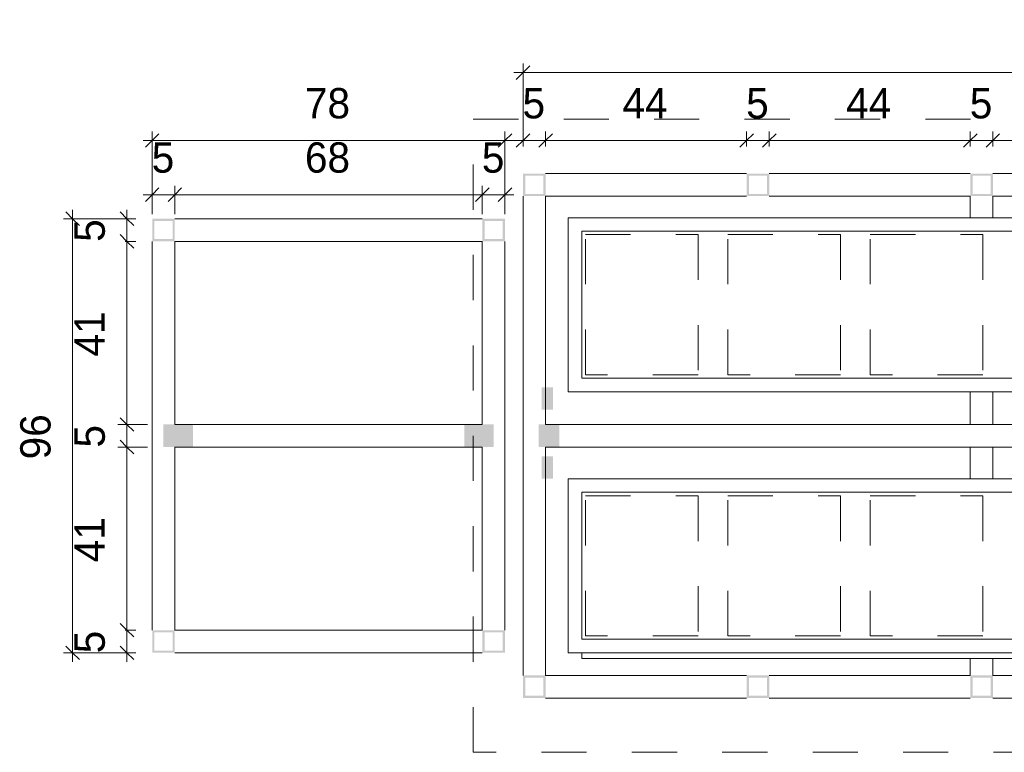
# Model space of a CAD drawing. Header units: metres. Extents: x -1.7 to 80, y -8.6 to 1.8.
# Tile 22 of 79: x 61.7 to 63.9, y -8.1 to -6.5. Entities that reach past the tile are written whole.
import ezdxf

# ---------------------------------------------------------------- set-up
doc = ezdxf.new("R2010")
doc.units = ezdxf.units.M
doc.linetypes.add('Projeção', pattern=[0.003969, 0.002381, -0.001587])
for name, color, linetype, lineweight in [('A-ANNO-DIMS', 120, 'Continuous', 9), ('A-ANNO-DIMS-20', 211, 'Continuous', 9), ('A-DETL', 90, 'Continuous', 18), ('A-DETL-GENF', 92, 'Continuous', 18), ('A-FLOR-OVHD', 1, 'Projeção', 18), ('A-GENM', 13, 'Continuous', 18)]:
    doc.layers.add(name, color=color, linetype=linetype, lineweight=lineweight)
doc.styles.add('Century Gothic', font='GOTHIC.TTF', dxfattribs={"height": 0.067065})
doc.dimstyles.new('_Cotas_detalhamento_3_5_mm', dxfattribs={"dimscale": 0.3048, "dimtxt": 0.07, "dimasz": 0.098425, "dimexe": 0.065617, "dimexo": 0.19685, "dimgap": 0.098425, "dimtad": 1, "dimdec": 0, "dimlfac": 100, "dimzin": 0, "dimdsep": 46, "dimtxsty": 'Century Gothic', "dimblk1": 'OBLIQUE', "dimblk2": 'OBLIQUE', "dimsah": 1, "dimcen": 0.09, "dimdle": 0.065617, "dimazin": 0, "dimtfac": 1, "dimtdec": 4, "dimtix": 1, "dimtmove": 0, "dimatfit": 3, "dimfxl": 1, "dimtvp": 1, "dimtolj": 1, "dimtzin": 0, "dimarcsym": 2})

# ---------------------------------------------------------------- blocks, each defined once
blk = doc.blocks.new('Modelos genéricos 298 - Modelos genéricos 298-1943952-Planta da estrutura superior- Quentes')
at = {"layer": 'A-GENM'}
for p, q in [((-3.0033, -6.8888), (-5.8243, -6.8888)), ((-5.8243, -6.8888), (-5.8243, -7.2738)), ((-3.0033, -7.2738), (-3.0033, -6.8888)), ((-5.7943, -7.2438), (-5.7943, -6.9188)), ((-5.7943, -6.9188), (-3.0333, -6.9188)), ((-3.0333, -6.9188), (-3.0333, -7.2438)), ((-3.0333, -7.2438), (-5.7943, -7.2438)), ((-5.8243, -7.2738), (-3.0033, -7.2738))]:
    blk.add_line(p, q, dxfattribs=at)
blk = doc.blocks.new('Modelos genéricos 300 - Modelos genéricos 266-1944584-Planta da estrutura superior- Quentes')
at = {"layer": 'A-GENM'}
for p, q in [((-4.9349, -6.8511), (-4.9349, -6.8988)), ((-4.8849, -6.8988), (-4.8849, -6.8511)), ((-4.9349, -7.2838), (-4.9349, -7.3561)), ((-4.8849, -7.3561), (-4.8849, -7.2838)), ((-4.9349, -7.4061), (-4.9349, -7.4761)), ((-4.8849, -7.4761), (-4.8849, -7.4061)), ((-4.9349, -7.8735), (-4.9349, -7.9111)), ((-4.8849, -7.9111), (-4.8849, -7.8735))]:
    blk.add_line(p, q, dxfattribs=at)
blk = doc.blocks.new('Modelos genéricos 292 - Modelos genéricos 287-1944757-Planta da estrutura superior- Quentes')
at = {"layer": 'A-GENM'}
for p, q in [((-5.4296, -7.9111), (-5.8743, -7.9111)), ((-4.9349, -7.9111), (-5.3796, -7.9111)), ((-4.4402, -7.9111), (-4.8849, -7.9111)), ((-3.9455, -7.9111), (-4.3902, -7.9111)), ((-3.4508, -7.9111), (-3.8955, -7.9111)), ((-2.9564, -7.9111), (-3.4008, -7.9111)), ((-5.8743, -7.9611), (-5.4296, -7.9611)), ((-5.3796, -7.9611), (-4.9349, -7.9611)), ((-4.8849, -7.9611), (-4.4402, -7.9611)), ((-4.3902, -7.9611), (-3.9455, -7.9611)), ((-3.8955, -7.9611), (-3.4508, -7.9611)), ((-3.4008, -7.9611), (-2.9564, -7.9611))]:
    blk.add_line(p, q, dxfattribs=at)
blk = doc.blocks.new('Modelos genéricos 293 - Modelos genéricos 287-1944769-Planta da estrutura superior- Quentes')
at = {"layer": 'A-GENM'}
for p, q in [((-5.4296, -6.8011), (-5.8743, -6.8011)), ((-4.9349, -6.8011), (-5.3796, -6.8011)), ((-4.4402, -6.8011), (-4.8849, -6.8011)), ((-3.9455, -6.8011), (-4.3902, -6.8011)), ((-3.4508, -6.8011), (-3.8955, -6.8011)), ((-2.9564, -6.8011), (-3.4008, -6.8011)), ((-5.8743, -6.8511), (-5.4296, -6.8511)), ((-5.3796, -6.8511), (-4.9349, -6.8511)), ((-4.8849, -6.8511), (-4.4402, -6.8511)), ((-4.3902, -6.8511), (-3.9455, -6.8511)), ((-3.8955, -6.8511), (-3.4508, -6.8511)), ((-3.4008, -6.8511), (-2.9564, -6.8511))]:
    blk.add_line(p, q, dxfattribs=at)
blk = doc.blocks.new('Modelos genéricos 291 - Modelos genéricos 287-1944781-Planta da estrutura superior- Quentes')
at = {"layer": 'A-GENM'}
for p, q in [((-4.4402, -7.2738), (-5.8443, -7.2738)), ((-2.9861, -7.2738), (-4.3902, -7.2738)), ((-5.8443, -7.3238), (-4.4402, -7.3238)), ((-4.3902, -7.3238), (-2.9861, -7.3238))]:
    blk.add_line(p, q, dxfattribs=at)
blk = doc.blocks.new('Modelos genéricos 302 - Modelos genéricos 298-1944852-Planta da estrutura superior- Quentes')
at = {"layer": 'A-GENM'}
for p, q in [((-3.0033, -6.8888), (-5.8243, -6.8888)), ((-5.8243, -6.8888), (-5.8243, -7.2738)), ((-3.0033, -7.2738), (-3.0033, -6.8888)), ((-5.7943, -7.2438), (-5.7943, -6.9188)), ((-5.7943, -6.9188), (-3.0333, -6.9188)), ((-3.0333, -6.9188), (-3.0333, -7.2438)), ((-3.0333, -7.2438), (-5.7943, -7.2438)), ((-5.8243, -7.2738), (-3.0033, -7.2738))]:
    blk.add_line(p, q, dxfattribs=at)
blk = doc.blocks.new('Modelos genéricos 304 - Modelos genéricos 299-1946698-Planta da estrutura superior- Quentes')
at = {"layer": 'A-GENM'}
for p, q in [((-5.7943, -7.2614), (-5.7943, -7.2738)), ((-5.7943, -7.2738), (-3.0333, -7.2738)), ((-3.0333, -7.2738), (-3.0333, -7.2614))]:
    blk.add_line(p, q, dxfattribs=at)
blk = doc.blocks.new('Modelos genéricos 305 - Modelos genéricos 266-1955529-Planta da estrutura superior- Quentes')
at = {"layer": 'A-GENM'}
for p, q in [((-5.9243, -6.8511), (-5.9243, -7.9111)), ((-5.8743, -7.2741), (-5.8743, -6.8511)), ((-5.8743, -7.3561), (-5.8743, -7.3236)), ((-5.8743, -7.4263), (-5.8743, -7.4061)), ((-5.8743, -7.9111), (-5.8743, -7.4757))]:
    blk.add_line(p, q, dxfattribs=at)
blk = doc.blocks.new('Modelos genéricos 307 - Modelos genéricos 287-1968157-Planta da estrutura superior- Quentes')
at = {"layer": 'A-GENM'}
for p, q in [((-5.194, -6.8011), (-5.8743, -6.8011)), ((-5.8743, -6.8511), (-5.194, -6.8511))]:
    blk.add_line(p, q, dxfattribs=at)
blk = doc.blocks.new('Modelos genéricos 311 - Modelos genéricos 287-1968217-Planta da estrutura superior- Quentes')
at = {"layer": 'A-GENM'}
for p, q in [((-5.194, -6.8011), (-5.8743, -6.8011)), ((-5.8743, -6.8511), (-5.194, -6.8511))]:
    blk.add_line(p, q, dxfattribs=at)
blk = doc.blocks.new('Modelos genéricos 314 - Modelos genéricos 266-1968329-Planta da estrutura superior- Quentes')
at = {"layer": 'A-GENM'}
for p, q in [((-5.9243, -6.9511), (-5.9243, -7.3561)), ((-5.8743, -7.8111), (-5.8743, -6.9511)), ((-5.9243, -7.4061), (-5.9243, -7.8111))]:
    blk.add_line(p, q, dxfattribs=at)
blk = doc.blocks.new('Modelos genéricos 317 - Modelos genéricos 287-1968898-Planta da estrutura superior- Quentes')
at = {"layer": 'A-GENM'}
for p, q in [((-5.234, -6.8011), (-5.8343, -6.8011)), ((-5.8343, -6.8511), (-5.234, -6.8511))]:
    blk.add_line(p, q, dxfattribs=at)
blk = doc.blocks.new('Modelos genéricos 318 - Modelos genéricos 266-1969505-Planta da estrutura superior- Quentes')
at = {"layer": 'A-GENM'}
for p, q in [((-5.9243, -6.9511), (-5.9243, -7.8111)), ((-5.8743, -7.3561), (-5.8743, -6.9511)), ((-5.8743, -7.8111), (-5.8743, -7.4061))]:
    blk.add_line(p, q, dxfattribs=at)
blk = doc.blocks.new('DIMBLOCK219-Planta da estrutura superior- Quentes')
at = {"layer": 'A-ANNO-DIMS-20'}
for p, q in [((62.8574, -6.7411), (62.8574, -6.708)), ((62.9074, -6.7411), (62.9074, -6.708)), ((62.8374, -6.728), (62.9074, -6.728)), ((62.8574, -6.728), (62.8574, -6.7411)), ((62.9074, -6.728), (62.9074, -6.7411))]:
    blk.add_line(p, q, dxfattribs=at)
at = {"layer": 'A-ANNO-DIMS-20', "lineweight": 18}
for p, q in [((62.8574, -6.728), (62.8424, -6.743)), ((62.8574, -6.728), (62.8724, -6.713)), ((62.9074, -6.728), (62.8924, -6.743)), ((62.9074, -6.728), (62.9224, -6.713))]:
    blk.add_line(p, q, dxfattribs=at)
at = {"layer": 'A-ANNO-DIMS-20', "color": 0, "insert": (62.8563, -6.6121), "char_height": 0.0671, "width": 0.062667, "attachment_point": 1, "line_spacing_factor": 0.984117, "style": 'Century Gothic'}
blk.add_mtext('5', dxfattribs=at)
blk = doc.blocks.new('_Oblique')
at = {"color": 0, "linetype": 'ByBlock', "lineweight": -2}
blk.add_line((-0.5, -0.5), (0.5, 0.5), dxfattribs=at)
blk = doc.blocks.new('DIMBLOCK220-Planta da estrutura superior- Quentes')
at = {"layer": 'A-ANNO-DIMS-20'}
for p, q in [((62.9074, -6.7411), (62.9074, -6.708)), ((63.3521, -6.7411), (63.3521, -6.708)), ((62.9074, -6.728), (63.3521, -6.728)), ((62.9074, -6.728), (62.9074, -6.7411)), ((63.3521, -6.728), (63.3521, -6.7411))]:
    blk.add_line(p, q, dxfattribs=at)
at = {"layer": 'A-ANNO-DIMS-20', "lineweight": 18}
for p, q in [((62.9074, -6.728), (62.8924, -6.743)), ((62.9074, -6.728), (62.9224, -6.713)), ((63.3521, -6.728), (63.3371, -6.743)), ((63.3521, -6.728), (63.3671, -6.713))]:
    blk.add_line(p, q, dxfattribs=at)
at = {"layer": 'A-ANNO-DIMS-20', "color": 0, "insert": (63.0775, -6.6121), "char_height": 0.06707, "width": 0.125333, "attachment_point": 1, "line_spacing_factor": 0.984117, "style": 'Century Gothic'}
blk.add_mtext('44', dxfattribs=at)
blk = doc.blocks.new('DIMBLOCK221-Planta da estrutura superior- Quentes')
at = {"layer": 'A-ANNO-DIMS-20'}
for p, q in [((63.3521, -6.7411), (63.3521, -6.708)), ((63.4021, -6.7411), (63.4021, -6.708)), ((63.3521, -6.728), (63.4021, -6.728)), ((63.3521, -6.728), (63.3521, -6.7411)), ((63.4021, -6.728), (63.4021, -6.7411))]:
    blk.add_line(p, q, dxfattribs=at)
at = {"layer": 'A-ANNO-DIMS-20', "lineweight": 18}
for p, q in [((63.3521, -6.728), (63.3371, -6.743)), ((63.3521, -6.728), (63.3671, -6.713)), ((63.4021, -6.728), (63.3871, -6.743)), ((63.4021, -6.728), (63.4171, -6.713))]:
    blk.add_line(p, q, dxfattribs=at)
at = {"layer": 'A-ANNO-DIMS-20', "color": 0, "insert": (63.351, -6.6121), "char_height": 0.0671, "width": 0.062667, "attachment_point": 1, "line_spacing_factor": 0.984117, "style": 'Century Gothic'}
blk.add_mtext('5', dxfattribs=at)
blk = doc.blocks.new('DIMBLOCK222-Planta da estrutura superior- Quentes')
at = {"layer": 'A-ANNO-DIMS-20'}
for p, q in [((63.4021, -6.7411), (63.4021, -6.708)), ((63.8468, -6.7411), (63.8468, -6.708)), ((63.4021, -6.728), (63.8468, -6.728)), ((63.4021, -6.728), (63.4021, -6.7411)), ((63.8468, -6.728), (63.8468, -6.7411))]:
    blk.add_line(p, q, dxfattribs=at)
at = {"layer": 'A-ANNO-DIMS-20', "lineweight": 18}
for p, q in [((63.4021, -6.728), (63.3871, -6.743)), ((63.4021, -6.728), (63.4171, -6.713)), ((63.8468, -6.728), (63.8318, -6.743)), ((63.8468, -6.728), (63.8618, -6.713))]:
    blk.add_line(p, q, dxfattribs=at)
at = {"layer": 'A-ANNO-DIMS-20', "color": 0, "insert": (63.5722, -6.6121), "char_height": 0.06707, "width": 0.125333, "attachment_point": 1, "line_spacing_factor": 0.984117, "style": 'Century Gothic'}
blk.add_mtext('44', dxfattribs=at)
blk = doc.blocks.new('DIMBLOCK223-Planta da estrutura superior- Quentes')
at = {"layer": 'A-ANNO-DIMS-20'}
for p, q in [((63.8468, -6.7411), (63.8468, -6.708)), ((63.8968, -6.7411), (63.8968, -6.708)), ((63.8468, -6.728), (63.8968, -6.728)), ((63.8468, -6.728), (63.8468, -6.7411)), ((63.8968, -6.728), (63.8968, -6.7411))]:
    blk.add_line(p, q, dxfattribs=at)
at = {"layer": 'A-ANNO-DIMS-20', "lineweight": 18}
for p, q in [((63.8468, -6.728), (63.8318, -6.743)), ((63.8468, -6.728), (63.8618, -6.713)), ((63.8968, -6.728), (63.8818, -6.743)), ((63.8968, -6.728), (63.9118, -6.713))]:
    blk.add_line(p, q, dxfattribs=at)
at = {"layer": 'A-ANNO-DIMS-20', "color": 0, "insert": (63.8457, -6.6121), "char_height": 0.0671, "width": 0.062667, "attachment_point": 1, "line_spacing_factor": 0.984117, "style": 'Century Gothic'}
blk.add_mtext('5', dxfattribs=at)
blk = doc.blocks.new('DIMBLOCK224-Planta da estrutura superior- Quentes')
at = {"layer": 'A-ANNO-DIMS-20'}
for p, q in [((63.8968, -6.7411), (63.8968, -6.708)), ((64.3415, -6.7411), (64.3415, -6.708)), ((63.8968, -6.728), (64.3415, -6.728)), ((63.8968, -6.728), (63.8968, -6.7411)), ((64.3415, -6.728), (64.3415, -6.7411))]:
    blk.add_line(p, q, dxfattribs=at)
at = {"layer": 'A-ANNO-DIMS-20', "lineweight": 18}
for p, q in [((63.8968, -6.728), (63.8818, -6.743)), ((63.8968, -6.728), (63.9118, -6.713)), ((64.3415, -6.728), (64.3265, -6.743)), ((64.3415, -6.728), (64.3565, -6.713))]:
    blk.add_line(p, q, dxfattribs=at)
at = {"layer": 'A-ANNO-DIMS-20', "color": 0, "insert": (64.0669, -6.6121), "char_height": 0.06707, "width": 0.125333, "attachment_point": 1, "line_spacing_factor": 0.984117, "style": 'Century Gothic'}
blk.add_mtext('44', dxfattribs=at)
blk = doc.blocks.new('DIMBLOCK232-Planta da estrutura superior- Quentes')
at = {"layer": 'A-ANNO-DIMS-20'}
for p, q in [((62.8574, -6.7411), (62.8574, -6.558)), ((65.8753, -6.7411), (65.8753, -6.558)), ((62.8374, -6.578), (65.8953, -6.578)), ((62.8574, -6.578), (62.8574, -6.7411)), ((65.8753, -6.578), (65.8753, -6.7411))]:
    blk.add_line(p, q, dxfattribs=at)
at = {"layer": 'A-ANNO-DIMS-20', "lineweight": 18}
for p, q in [((62.8574, -6.578), (62.8724, -6.563)), ((65.8753, -6.578), (65.8903, -6.563)), ((62.8574, -6.578), (62.8424, -6.593)), ((65.8753, -6.578), (65.8603, -6.593))]:
    blk.add_line(p, q, dxfattribs=at)
at = {"layer": 'A-ANNO-DIMS-20', "color": 0, "insert": (64.288, -6.4621), "char_height": 0.06707, "width": 0.188, "attachment_point": 1, "line_spacing_factor": 0.984117, "style": 'Century Gothic'}
blk.add_mtext('302', dxfattribs=at)
blk = doc.blocks.new('DIMBLOCK249-Planta da estrutura superior- Quentes')
at = {"layer": 'A-ANNO-DIMS-20'}
for p, q in [((62.0371, -6.8911), (62.0371, -6.828)), ((62.0871, -6.8911), (62.0871, -6.828)), ((62.0171, -6.848), (62.0871, -6.848)), ((62.0371, -6.848), (62.0371, -6.8911)), ((62.0871, -6.848), (62.0871, -6.8911))]:
    blk.add_line(p, q, dxfattribs=at)
at = {"layer": 'A-ANNO-DIMS-20', "lineweight": 18}
for p, q in [((62.0371, -6.848), (62.0521, -6.833)), ((62.0871, -6.848), (62.1021, -6.833)), ((62.0371, -6.848), (62.0221, -6.863)), ((62.0871, -6.848), (62.0721, -6.863))]:
    blk.add_line(p, q, dxfattribs=at)
at = {"layer": 'A-ANNO-DIMS-20', "color": 0, "insert": (62.036, -6.7321), "char_height": 0.0671, "width": 0.062667, "attachment_point": 1, "line_spacing_factor": 0.984117, "style": 'Century Gothic'}
blk.add_mtext('5', dxfattribs=at)
blk = doc.blocks.new('DIMBLOCK250-Planta da estrutura superior- Quentes')
at = {"layer": 'A-ANNO-DIMS-20'}
for p, q in [((62.0871, -6.8911), (62.0871, -6.828)), ((62.7674, -6.8911), (62.7674, -6.828)), ((62.0871, -6.848), (62.7674, -6.848)), ((62.0871, -6.848), (62.0871, -6.8911)), ((62.7674, -6.848), (62.7674, -6.8911))]:
    blk.add_line(p, q, dxfattribs=at)
at = {"layer": 'A-ANNO-DIMS-20', "lineweight": 18}
for p, q in [((62.0871, -6.848), (62.1021, -6.833)), ((62.7674, -6.848), (62.7824, -6.833)), ((62.0871, -6.848), (62.0721, -6.863)), ((62.7674, -6.848), (62.7524, -6.863))]:
    blk.add_line(p, q, dxfattribs=at)
at = {"layer": 'A-ANNO-DIMS-20', "color": 0, "insert": (62.375, -6.7321), "char_height": 0.06707, "width": 0.125333, "attachment_point": 1, "line_spacing_factor": 0.984117, "style": 'Century Gothic'}
blk.add_mtext('68', dxfattribs=at)
blk = doc.blocks.new('DIMBLOCK251-Planta da estrutura superior- Quentes')
at = {"layer": 'A-ANNO-DIMS-20'}
for p, q in [((62.7674, -6.8911), (62.7674, -6.828)), ((62.8174, -6.8911), (62.8174, -6.828)), ((62.7674, -6.848), (62.8374, -6.848)), ((62.7674, -6.848), (62.7674, -6.8911)), ((62.8174, -6.848), (62.8174, -6.8911))]:
    blk.add_line(p, q, dxfattribs=at)
at = {"layer": 'A-ANNO-DIMS-20', "lineweight": 18}
for p, q in [((62.7674, -6.848), (62.7824, -6.833)), ((62.8174, -6.848), (62.8324, -6.833)), ((62.7674, -6.848), (62.7524, -6.863)), ((62.8174, -6.848), (62.8024, -6.863))]:
    blk.add_line(p, q, dxfattribs=at)
at = {"layer": 'A-ANNO-DIMS-20', "color": 0, "insert": (62.7663, -6.7321), "char_height": 0.0671, "width": 0.062667, "attachment_point": 1, "line_spacing_factor": 0.984117, "style": 'Century Gothic'}
blk.add_mtext('5', dxfattribs=at)
blk = doc.blocks.new('DIMBLOCK252-Planta da estrutura superior- Quentes')
at = {"layer": 'A-ANNO-DIMS-20'}
for p, q in [((62.0371, -6.8911), (62.0371, -6.708)), ((62.8174, -6.8911), (62.8174, -6.708)), ((62.0171, -6.728), (62.8374, -6.728)), ((62.0371, -6.728), (62.0371, -6.8911)), ((62.8174, -6.728), (62.8174, -6.8911))]:
    blk.add_line(p, q, dxfattribs=at)
at = {"layer": 'A-ANNO-DIMS-20', "lineweight": 18}
for p, q in [((62.0371, -6.728), (62.0221, -6.743)), ((62.0371, -6.728), (62.0521, -6.713)), ((62.8174, -6.728), (62.8024, -6.743)), ((62.8174, -6.728), (62.8324, -6.713))]:
    blk.add_line(p, q, dxfattribs=at)
at = {"layer": 'A-ANNO-DIMS-20', "color": 0, "insert": (62.375, -6.6121), "char_height": 0.06707, "width": 0.125333, "attachment_point": 1, "line_spacing_factor": 0.984117, "style": 'Century Gothic'}
blk.add_mtext('78', dxfattribs=at)
blk = doc.blocks.new('DIMBLOCK253-Planta da estrutura superior- Quentes')
at = {"layer": 'A-ANNO-DIMS-20'}
for p, q in [((61.9812, -6.8811), (61.9812, -6.9511)), ((61.9771, -6.9011), (62.0012, -6.9011)), ((61.9812, -6.9011), (61.9771, -6.9011)), ((61.9771, -6.9511), (62.0012, -6.9511)), ((61.9812, -6.9511), (61.9771, -6.9511))]:
    blk.add_line(p, q, dxfattribs=at)
at = {"layer": 'A-ANNO-DIMS-20', "lineweight": 18}
for p, q in [((61.9812, -6.9011), (61.9662, -6.8861)), ((61.9812, -6.9011), (61.9962, -6.9161)), ((61.9812, -6.9511), (61.9662, -6.9361)), ((61.9812, -6.9511), (61.9962, -6.9661))]:
    blk.add_line(p, q, dxfattribs=at)
at = {"layer": 'A-ANNO-DIMS-20', "color": 0, "insert": (61.8652, -6.9522), "char_height": 0.0671, "width": 0.062667, "attachment_point": 1, "rotation": 90, "line_spacing_factor": 0.984117, "style": 'Century Gothic'}
blk.add_mtext('5', dxfattribs=at)
blk = doc.blocks.new('DIMBLOCK254-Planta da estrutura superior- Quentes')
at = {"layer": 'A-ANNO-DIMS-20', "lineweight": 18}
for p, q in [((61.9812, -6.9511), (61.9662, -6.9361)), ((61.9812, -6.9511), (61.9962, -6.9661)), ((61.9812, -7.3561), (61.9662, -7.3411)), ((61.9812, -7.3561), (61.9962, -7.3711))]:
    blk.add_line(p, q, dxfattribs=at)
at = {"layer": 'A-ANNO-DIMS-20'}
for p, q in [((61.9771, -6.9511), (62.0012, -6.9511)), ((61.9812, -6.9511), (61.9771, -6.9511)), ((61.9812, -6.9511), (61.9812, -7.3561)), ((62.0271, -7.3561), (61.9612, -7.3561)), ((61.9812, -7.3561), (62.0271, -7.3561))]:
    blk.add_line(p, q, dxfattribs=at)
at = {"layer": 'A-ANNO-DIMS-20', "color": 0, "insert": (61.8652, -7.2058), "char_height": 0.06707, "width": 0.125333, "attachment_point": 1, "rotation": 90, "line_spacing_factor": 0.984117, "style": 'Century Gothic'}
blk.add_mtext('41', dxfattribs=at)
blk = doc.blocks.new('DIMBLOCK255-Planta da estrutura superior- Quentes')
at = {"layer": 'A-ANNO-DIMS-20'}
for p, q in [((62.0271, -7.3561), (61.9612, -7.3561)), ((61.9812, -7.3561), (61.9812, -7.4061)), ((61.9812, -7.3561), (62.0271, -7.3561)), ((62.0271, -7.4061), (61.9612, -7.4061)), ((61.9812, -7.4061), (62.0271, -7.4061))]:
    blk.add_line(p, q, dxfattribs=at)
at = {"layer": 'A-ANNO-DIMS-20', "lineweight": 18}
for p, q in [((61.9812, -7.3561), (61.9662, -7.3411)), ((61.9812, -7.3561), (61.9962, -7.3711)), ((61.9812, -7.4061), (61.9662, -7.3911)), ((61.9812, -7.4061), (61.9962, -7.4211))]:
    blk.add_line(p, q, dxfattribs=at)
at = {"layer": 'A-ANNO-DIMS-20', "color": 0, "insert": (61.8652, -7.4072), "char_height": 0.0671, "width": 0.062667, "attachment_point": 1, "rotation": 90, "line_spacing_factor": 0.984117, "style": 'Century Gothic'}
blk.add_mtext('5', dxfattribs=at)
blk = doc.blocks.new('DIMBLOCK256-Planta da estrutura superior- Quentes')
at = {"layer": 'A-ANNO-DIMS-20', "lineweight": 18}
for p, q in [((61.9812, -7.4061), (61.9662, -7.3911)), ((61.9812, -7.4061), (61.9962, -7.4211)), ((61.9812, -7.8111), (61.9662, -7.7961)), ((61.9812, -7.8111), (61.9962, -7.8261))]:
    blk.add_line(p, q, dxfattribs=at)
at = {"layer": 'A-ANNO-DIMS-20'}
for p, q in [((62.0271, -7.4061), (61.9612, -7.4061)), ((61.9812, -7.4061), (61.9812, -7.8111)), ((61.9812, -7.4061), (62.0271, -7.4061)), ((61.9771, -7.8111), (62.0012, -7.8111)), ((61.9812, -7.8111), (61.9771, -7.8111))]:
    blk.add_line(p, q, dxfattribs=at)
at = {"layer": 'A-ANNO-DIMS-20', "color": 0, "insert": (61.8652, -7.6608), "char_height": 0.06707, "width": 0.125333, "attachment_point": 1, "rotation": 90, "line_spacing_factor": 0.984117, "style": 'Century Gothic'}
blk.add_mtext('41', dxfattribs=at)
blk = doc.blocks.new('DIMBLOCK257-Planta da estrutura superior- Quentes')
at = {"layer": 'A-ANNO-DIMS-20', "lineweight": 18}
for p, q in [((61.9812, -7.8111), (61.9662, -7.7961)), ((61.9812, -7.8111), (61.9962, -7.8261)), ((61.9812, -7.8611), (61.9662, -7.8461)), ((61.9812, -7.8611), (61.9962, -7.8761))]:
    blk.add_line(p, q, dxfattribs=at)
at = {"layer": 'A-ANNO-DIMS-20'}
for p, q in [((61.9771, -7.8111), (62.0012, -7.8111)), ((61.9812, -7.8111), (61.9771, -7.8111)), ((61.9812, -7.8111), (61.9812, -7.8811)), ((61.9771, -7.8611), (62.0012, -7.8611)), ((61.9812, -7.8611), (61.9771, -7.8611))]:
    blk.add_line(p, q, dxfattribs=at)
at = {"layer": 'A-ANNO-DIMS-20', "color": 0, "insert": (61.8652, -7.8622), "char_height": 0.0671, "width": 0.062667, "attachment_point": 1, "rotation": 90, "line_spacing_factor": 0.984117, "style": 'Century Gothic'}
blk.add_mtext('5', dxfattribs=at)
blk = doc.blocks.new('DIMBLOCK258-Planta da estrutura superior- Quentes')
at = {"layer": 'A-ANNO-DIMS-20'}
for p, q in [((61.8612, -6.8811), (61.8612, -7.8811)), ((61.9771, -6.9011), (61.8412, -6.9011)), ((61.8612, -6.9011), (61.9771, -6.9011)), ((61.9771, -7.8611), (61.8412, -7.8611)), ((61.8612, -7.8611), (61.9771, -7.8611))]:
    blk.add_line(p, q, dxfattribs=at)
at = {"layer": 'A-ANNO-DIMS-20', "lineweight": 18}
for p, q in [((61.8612, -6.9011), (61.8462, -6.8861)), ((61.8612, -6.9011), (61.8762, -6.9161)), ((61.8612, -7.8611), (61.8462, -7.8461)), ((61.8612, -7.8611), (61.8762, -7.8761))]:
    blk.add_line(p, q, dxfattribs=at)
at = {"layer": 'A-ANNO-DIMS-20', "color": 0, "insert": (61.7452, -7.4333), "char_height": 0.06707, "width": 0.125333, "attachment_point": 1, "rotation": 90, "line_spacing_factor": 0.984117, "style": 'Century Gothic'}
blk.add_mtext('96', dxfattribs=at)

msp = doc.modelspace()

# ---------------------------------------------------------------- hatches: boundary and pattern name
at = {"layer": 'A-DETL-GENF'}
h = msp.add_hatch(color=7, dxfattribs=at)
h.paths.add_polyline_path([(62.9074, -6.8511), (62.9074, -6.8011), (62.8574, -6.8011), (62.8574, -6.8511), (62.9024, -6.8511)], flags=0)
h.paths.add_polyline_path([(62.8624, -6.8461), (62.8624, -6.8061), (62.9024, -6.8061), (62.9024, -6.8461)], flags=0)
h = msp.add_hatch(color=7, dxfattribs=at)
h.paths.add_polyline_path([(63.4021, -6.8511), (63.4021, -6.8011), (63.3521, -6.8011), (63.3521, -6.8511), (63.3971, -6.8511)], flags=0)
h.paths.add_polyline_path([(63.3971, -6.8461), (63.3571, -6.8461), (63.3571, -6.8061), (63.3971, -6.8061)], flags=0)
h = msp.add_hatch(color=7, dxfattribs=at)
h.paths.add_polyline_path([(63.8518, -6.8511), (63.8968, -6.8511), (63.8968, -6.8011), (63.8468, -6.8011), (63.8468, -6.8511)], flags=0)
h.paths.add_polyline_path([(63.8918, -6.8461), (63.8518, -6.8461), (63.8518, -6.8061), (63.8918, -6.8061)], flags=0)
h = msp.add_hatch(color=7, dxfattribs=at)
h.paths.add_polyline_path([(62.0871, -6.9511), (62.0871, -6.9011), (62.0371, -6.9011), (62.0371, -6.9511), (62.0821, -6.9511)], flags=0)
h.paths.add_polyline_path([(62.0421, -6.9461), (62.0421, -6.9061), (62.0821, -6.9061), (62.0821, -6.9461)], flags=0)
h = msp.add_hatch(color=7, dxfattribs=at)
h.paths.add_polyline_path([(62.8174, -6.9511), (62.8174, -6.9011), (62.7674, -6.9011), (62.7674, -6.9511), (62.8124, -6.9511)], flags=0)
h.paths.add_polyline_path([(62.8124, -6.9461), (62.7724, -6.9461), (62.7724, -6.9061), (62.8124, -6.9061)], flags=0)
for points in [[(62.9063, -7.3236), (62.9236, -7.3236), (62.9236, -7.2741), (62.8986, -7.2741), (62.8986, -7.3236), (62.9062, -7.3236)], [(62.1271, -7.4061), (62.1271, -7.3561), (62.0621, -7.3561), (62.0621, -7.4061), (62.0871, -7.4061)], [(62.7274, -7.4061), (62.7924, -7.4061), (62.7924, -7.3561), (62.7274, -7.3561)], [(62.9062, -7.4061), (62.9374, -7.4061), (62.9374, -7.3561), (62.8924, -7.3561), (62.8924, -7.4061), (62.9024, -7.4061)], [(62.9074, -7.4757), (62.9236, -7.4757), (62.9236, -7.4263), (62.8986, -7.4263), (62.8986, -7.4757), (62.9064, -7.4757)]]:
    msp.add_hatch(color=7, dxfattribs=at).paths.add_polyline_path(points, flags=0)
h = msp.add_hatch(color=7, dxfattribs=at)
h.paths.add_polyline_path([(62.0871, -7.8611), (62.0871, -7.8111), (62.0371, -7.8111), (62.0371, -7.8611), (62.0821, -7.8611)], flags=0)
h.paths.add_polyline_path([(62.0421, -7.8561), (62.0421, -7.8161), (62.0821, -7.8161), (62.0821, -7.8561)], flags=0)
h = msp.add_hatch(color=7, dxfattribs=at)
h.paths.add_polyline_path([(62.8174, -7.8611), (62.8174, -7.8111), (62.7674, -7.8111), (62.7674, -7.8611), (62.8124, -7.8611)], flags=0)
h.paths.add_polyline_path([(62.8124, -7.8561), (62.7724, -7.8561), (62.7724, -7.8161), (62.8124, -7.8161)], flags=0)
h = msp.add_hatch(color=7, dxfattribs=at)
h.paths.add_polyline_path([(62.9074, -7.9611), (62.9074, -7.9111), (62.8574, -7.9111), (62.8574, -7.9611), (62.9024, -7.9611)], flags=0)
h.paths.add_polyline_path([(62.8624, -7.9561), (62.8624, -7.9161), (62.9024, -7.9161), (62.9024, -7.9561)], flags=0)
h = msp.add_hatch(color=7, dxfattribs=at)
h.paths.add_polyline_path([(63.3571, -7.9611), (63.4021, -7.9611), (63.4021, -7.9111), (63.3521, -7.9111), (63.3521, -7.9611)], flags=0)
h.paths.add_polyline_path([(63.3971, -7.9561), (63.3571, -7.9561), (63.3571, -7.9161), (63.3971, -7.9161)], flags=0)
h = msp.add_hatch(color=7, dxfattribs=at)
h.paths.add_polyline_path([(63.8968, -7.9611), (63.8968, -7.9111), (63.8468, -7.9111), (63.8468, -7.9611), (63.8918, -7.9611)], flags=0)
h.paths.add_polyline_path([(63.8518, -7.9561), (63.8518, -7.9161), (63.8918, -7.9161), (63.8918, -7.9561)], flags=0)

# ---------------------------------------------------------------- linework, layer by layer
at = {"layer": 'A-DETL'}
for p, q in [((62.9074, -6.8511), (62.9074, -7.3561)), ((62.1271, -7.3561), (62.0871, -7.3561)), ((62.7674, -7.3561), (62.7274, -7.3561)), ((62.9374, -7.3561), (62.9074, -7.3561)), ((62.0871, -7.4061), (62.1271, -7.4061)), ((62.7274, -7.4061), (62.7674, -7.4061)), ((62.9074, -7.4061), (62.9374, -7.4061)), ((62.9074, -7.4061), (62.9074, -7.9111))]:
    msp.add_line(p, q, dxfattribs=at)
at = {"layer": 'A-FLOR-OVHD'}
for p, q in [((62.7474, -6.6811), (65.9982, -6.6811)), ((62.7474, -8.0811), (62.7474, -6.6811)), ((62.9953, -6.9361), (63.2446, -6.9361)), ((62.9953, -7.2461), (62.9953, -6.9361)), ((63.2446, -6.9361), (63.2446, -7.2461)), ((63.3103, -6.9361), (63.5596, -6.9361)), ((63.3103, -7.2461), (63.3103, -6.9361)), ((63.5596, -6.9361), (63.5596, -7.2461)), ((63.6253, -6.9361), (63.8746, -6.9361)), ((63.6253, -7.2461), (63.6253, -6.9361)), ((63.8746, -6.9361), (63.8746, -7.2461)), ((63.2446, -7.2461), (62.9953, -7.2461)), ((63.5596, -7.2461), (63.3103, -7.2461)), ((63.8746, -7.2461), (63.6253, -7.2461)), ((62.9874, -7.6186), (62.9874, -7.5061)), ((62.9874, -7.5061), (63.2524, -7.5061)), ((62.9953, -7.5138), (63.2446, -7.5138)), ((62.9953, -7.8238), (62.9953, -7.5138)), ((63.2446, -7.5138), (63.2446, -7.8238)), ((63.3024, -7.5061), (63.5674, -7.5061)), ((63.3103, -7.5138), (63.5596, -7.5138)), ((63.3103, -7.8238), (63.3103, -7.5138)), ((63.5596, -7.5138), (63.5596, -7.8238)), ((63.6174, -7.5061), (63.8824, -7.5061)), ((63.6253, -7.5138), (63.8746, -7.5138)), ((63.6253, -7.8238), (63.6253, -7.5138)), ((63.8746, -7.5138), (63.8746, -7.8238)), ((63.2446, -7.8238), (62.9953, -7.8238)), ((63.5596, -7.8238), (63.3103, -7.8238)), ((63.8746, -7.8238), (63.6253, -7.8238)), ((65.9982, -8.0811), (62.7474, -8.0811))]:
    msp.add_line(p, q, dxfattribs=at)

# ---------------------------------------------------------------- block references
at = {"layer": 'A-GENM'}
for name, p in [('Modelos genéricos 293 - Modelos genéricos 287-1944769-Planta da estrutura superior- Quentes', (68.7817, 0)), ('Modelos genéricos 305 - Modelos genéricos 266-1955529-Planta da estrutura superior- Quentes', (68.7817, 0)), ('Modelos genéricos 300 - Modelos genéricos 266-1944584-Planta da estrutura superior- Quentes', (68.7817, 0)), ('Modelos genéricos 307 - Modelos genéricos 287-1968157-Planta da estrutura superior- Quentes', (67.9614, -0.1)), ('Modelos genéricos 298 - Modelos genéricos 298-1943952-Planta da estrutura superior- Quentes', (68.7817, -0.01)), ('Modelos genéricos 318 - Modelos genéricos 266-1969505-Planta da estrutura superior- Quentes', (67.9614, 0)), ('Modelos genéricos 314 - Modelos genéricos 266-1968329-Planta da estrutura superior- Quentes', (68.6917, 0)), ('Modelos genéricos 317 - Modelos genéricos 287-1968898-Planta da estrutura superior- Quentes', (67.9614, -0.555)), ('Modelos genéricos 291 - Modelos genéricos 287-1944781-Planta da estrutura superior- Quentes', (68.7817, -0.0823)), ('Modelos genéricos 302 - Modelos genéricos 298-1944852-Planta da estrutura superior- Quentes', (68.7817, -0.5873)), ('Modelos genéricos 311 - Modelos genéricos 287-1968217-Planta da estrutura superior- Quentes', (67.9614, -1.01)), ('Modelos genéricos 304 - Modelos genéricos 299-1946698-Planta da estrutura superior- Quentes', (68.7817, -0.5997)), ('Modelos genéricos 292 - Modelos genéricos 287-1944757-Planta da estrutura superior- Quentes', (68.7817, 0))]:
    msp.add_blockref(name, p, dxfattribs=at)

# ---------------------------------------------------------------- dimensions: what is measured, and where the dimension line sits
at = {"layer": 'A-ANNO-DIMS'}
for base, p1, p2, override, picture, middle in [((65.8753, -6.578), (62.8574, -6.8011), (65.8753, -6.8011), {"dimpost": '<>', "dimfxl": 3.017906}, 'DIMBLOCK232-Planta da estrutura superior- Quentes', (64.3663, -6.5128)), ((62.8174, -6.728), (62.0371, -6.9511), (62.8174, -6.9511), {"dimpost": '<>', "dimfxl": 0.780271}, 'DIMBLOCK252-Planta da estrutura superior- Quentes', (62.4273, -6.6628)), ((62.9074, -6.728), (62.8574, -6.8011), (62.9074, -6.8011), {"dimpost": '<>', "dimfxl": 0.05}, 'DIMBLOCK219-Planta da estrutura superior- Quentes', (62.8824, -6.6636)), ((63.3521, -6.728), (62.9074, -6.8011), (63.3521, -6.8011), {"dimpost": '<>', "dimfxl": 0.4447}, 'DIMBLOCK220-Planta da estrutura superior- Quentes', (63.1297, -6.6636)), ((63.4021, -6.728), (63.3521, -6.8011), (63.4021, -6.8011), {"dimpost": '<>', "dimfxl": 0.05}, 'DIMBLOCK221-Planta da estrutura superior- Quentes', (63.3771, -6.6636)), ((63.8468, -6.728), (63.4021, -6.8011), (63.8468, -6.8011), {"dimpost": '<>', "dimfxl": 0.4447}, 'DIMBLOCK222-Planta da estrutura superior- Quentes', (63.6244, -6.6636)), ((63.8968, -6.728), (63.8468, -6.8011), (63.8968, -6.8011), {"dimpost": '<>', "dimfxl": 0.05}, 'DIMBLOCK223-Planta da estrutura superior- Quentes', (63.8718, -6.6636)), ((64.3415, -6.728), (63.8968, -6.8011), (64.3415, -6.8011), {"dimpost": '<>', "dimfxl": 0.4447}, 'DIMBLOCK224-Planta da estrutura superior- Quentes', (64.1191, -6.6636)), ((62.0871, -6.848), (62.0371, -6.9511), (62.0871, -6.9511), {"dimpost": '<>', "dimfxl": 0.05}, 'DIMBLOCK249-Planta da estrutura superior- Quentes', (62.0621, -6.7836)), ((62.7674, -6.848), (62.0871, -6.9511), (62.7674, -6.9511), {"dimpost": '<>', "dimfxl": 0.680271}, 'DIMBLOCK250-Planta da estrutura superior- Quentes', (62.4273, -6.7828)), ((62.8174, -6.848), (62.7674, -6.9511), (62.8174, -6.9511), {"dimpost": '<>', "dimfxl": 0.05}, 'DIMBLOCK251-Planta da estrutura superior- Quentes', (62.7924, -6.7836))]:
    dim = msp.add_linear_dim(base=base, p1=p1, p2=p2, dimstyle='_Cotas_detalhamento_3_5_mm', override=override, dxfattribs=at)
    dim.commit()
    dim.dimension.update_dxf_attribs({"geometry": picture, "text_midpoint": middle})
for base, p1, p2, override, picture, middle in [((61.8612, -7.8611), (62.0371, -6.9011), (62.0371, -7.8611), {"dimpost": '<>', "dimfxl": 0.96}, 'DIMBLOCK258-Planta da estrutura superior- Quentes', (61.796, -7.3811)), ((61.9812, -6.9511), (62.0371, -6.9011), (62.0371, -6.9511), {"dimpost": '<>', "dimfxl": 0.05}, 'DIMBLOCK253-Planta da estrutura superior- Quentes', (61.9168, -6.9261)), ((61.9811724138, -7.3561177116), (62.0371197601, -6.9511177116), (62.0871197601, -7.3561177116), {"dimpost": '<>', "dimfxl": 0.408075}, 'DIMBLOCK254-Planta da estrutura superior- Quentes', (61.9167963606, -7.1536177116)), ((61.9812, -7.4061), (62.0871, -7.3561), (62.0871, -7.4061), {"dimpost": '<>', "dimfxl": 0.05}, 'DIMBLOCK255-Planta da estrutura superior- Quentes', (61.9168, -7.3811)), ((61.9811724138, -7.8111177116), (62.0871197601, -7.4061177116), (62.0371197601, -7.8111177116), {"dimpost": '<>', "dimfxl": 0.408075}, 'DIMBLOCK256-Planta da estrutura superior- Quentes', (61.9167963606, -7.6086177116)), ((61.9812, -7.8611), (62.0371, -7.8111), (62.0371, -7.8611), {"dimpost": '<>', "dimfxl": 0.05}, 'DIMBLOCK257-Planta da estrutura superior- Quentes', (61.9168, -7.8361))]:
    dim = msp.add_linear_dim(base=base, p1=p1, p2=p2, angle=90, dimstyle='_Cotas_detalhamento_3_5_mm', override=override, dxfattribs=at)
    dim.commit()
    dim.dimension.update_dxf_attribs({"geometry": picture, "text_midpoint": middle})

doc.saveas('drawing.dxf')
